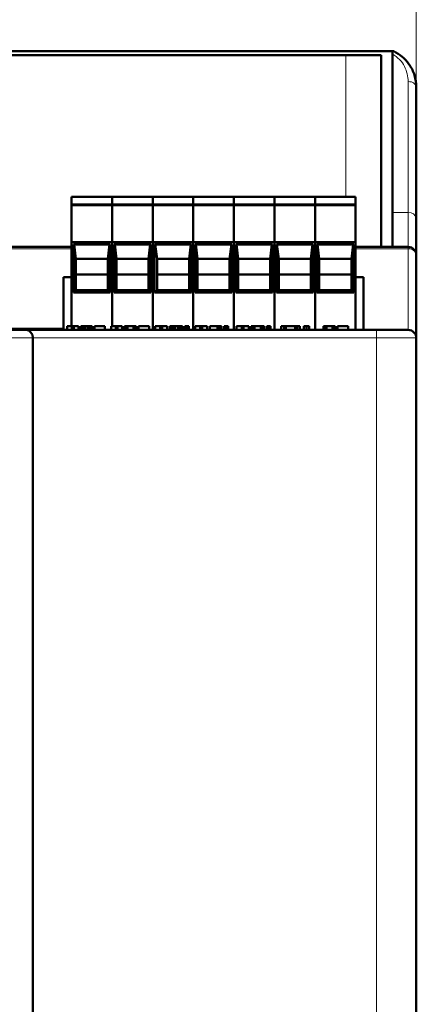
# Model space of a CAD drawing. Header units: millimetres. Extents: x 0 to 420, y 0 to 297.
# Tile 9 of 13: x 110 to 134, y 165 to 226. Entities that reach past the tile are written whole.
import ezdxf

# ---------------------------------------------------------------- set-up
doc = ezdxf.new("R2010")
doc.units = ezdxf.units.MM
doc.styles.add('SLDTEXTSTYLE0', font='TXT', dxfattribs={"width": 0.7, "bigfont": 'bigfont'})
doc.styles.add('SLDTEXTSTYLE1', font='TXT', dxfattribs={"width": 0.7})
doc.dimstyles.new('SLDDIMSTYLE0', dxfattribs={"dimtxt": 5, "dimasz": 5, "dimexe": 0, "dimexo": 0.0625, "dimgap": 1.25, "dimtad": 2, "dimdec": 1, "dimlfac": 2, "dimrnd": 1e-09, "dimzin": 12, "dimdsep": 46, "dimtxsty": 'SLDTEXTSTYLE1', "dimsah": 1, "dimcen": 0.09, "dimadec": 0, "dimazin": 3, "dimtfac": 1, "dimtdec": 3, "dimtofl": 0, "dimtmove": 0, "dimatfit": 3, "dimfxl": 0, "dimfrac": 2, "dimtolj": 1, "dimtzin": 12, "dimarcsym": 0})

# ---------------------------------------------------------------- blocks, each defined once
blk = doc.blocks.new('_D')
at = {"color": 7, "linetype": 'Continuous', "lineweight": 0}
for p, q in [((81.94, 206.554), (81.94, 235.575)), ((134.431, 211.749), (134.431, 235.575)), ((81.94, 234.575), (134.431, 234.575))]:
    blk.add_line(p, q, dxfattribs=at)
at = {"color": 7, "linetype": 'Continuous', "lineweight": 18}
for points in [[(81.94, 234.575), (86.94, 233.806), (86.94, 235.344)], [(134.431, 234.575), (129.431, 235.344), (129.431, 233.806)]]:
    blk.add_solid(points, dxfattribs=at)
at = {"color": 7, "linetype": 'Continuous', "lineweight": 18, "insert": (106.231, 241.02), "char_height": 5, "attachment_point": 1, "style": 'SLDTEXTSTYLE0'}
blk.add_mtext('Ш', dxfattribs=at)

msp = doc.modelspace()

# ---------------------------------------------------------------- linework, layer by layer
at = {"color": 7, "linetype": 'Continuous', "lineweight": 50}
for p, q in [((132.931, 224.489), (83.431, 224.489)), ((132.931, 224.489), (132.931, 224.473)), ((132.931, 224.327), (132.931, 224.473)), ((132.931, 214.391), (132.931, 224.327)), ((130.026, 224.239), (86.336, 224.239)), ((130.026, 224.239), (132.226, 224.239)), ((132.226, 212.239), (132.226, 224.239)), ((134.431, 222.239), (134.431, 214.034)), ((112.851, 215.389), (115.391, 215.389)), ((112.851, 215.389), (112.851, 215.339)), ((112.851, 214.939), (112.851, 215.339)), ((115.391, 215.389), (115.391, 215.339)), ((115.391, 215.389), (117.931, 215.389)), ((115.391, 215.339), (115.391, 214.939)), ((117.931, 215.389), (117.931, 215.339)), ((117.931, 215.389), (120.471, 215.389)), ((117.931, 215.339), (117.931, 214.939)), ((120.471, 215.389), (120.471, 215.339)), ((120.471, 215.389), (123.011, 215.389)), ((120.471, 215.339), (120.471, 214.939)), ((123.011, 215.389), (125.551, 215.389)), ((123.011, 215.389), (123.011, 215.339)), ((123.011, 214.939), (123.011, 215.339)), ((125.551, 215.389), (128.091, 215.389)), ((125.551, 215.389), (125.551, 215.339)), ((125.551, 214.939), (125.551, 215.339)), ((128.091, 215.389), (130.631, 215.389)), ((128.091, 215.389), (128.091, 215.339)), ((128.091, 214.939), (128.091, 215.339)), ((130.631, 215.389), (130.631, 215.339)), ((130.631, 215.339), (130.631, 214.939)), ((112.851, 214.939), (112.851, 214.889)), ((112.851, 214.889), (115.391, 214.889)), ((112.851, 214.819), (112.851, 214.889)), ((112.851, 212.539), (112.851, 214.819)), ((115.391, 214.939), (115.391, 214.889)), ((115.391, 214.889), (115.391, 214.819)), ((115.391, 214.889), (117.931, 214.889)), ((115.391, 214.819), (115.391, 212.539)), ((117.931, 214.939), (117.931, 214.889)), ((117.931, 214.889), (117.931, 214.819)), ((117.931, 214.889), (120.471, 214.889)), ((117.931, 214.819), (117.931, 212.539)), ((120.471, 214.939), (120.471, 214.889)), ((120.471, 214.889), (120.471, 214.819)), ((120.471, 214.889), (123.011, 214.889)), ((120.471, 214.819), (120.471, 212.539)), ((123.011, 214.939), (123.011, 214.889)), ((123.011, 214.889), (125.551, 214.889)), ((123.011, 214.819), (123.011, 214.889)), ((123.011, 212.539), (123.011, 214.819)), ((125.551, 214.939), (125.551, 214.889)), ((125.551, 214.889), (128.091, 214.889)), ((125.551, 214.819), (125.551, 214.889)), ((125.551, 212.539), (125.551, 214.819)), ((128.091, 214.939), (128.091, 214.889)), ((128.091, 214.889), (130.631, 214.889)), ((128.091, 214.819), (128.091, 214.889)), ((128.091, 212.539), (128.091, 214.819)), ((130.631, 214.939), (130.631, 214.889)), ((130.631, 214.889), (130.631, 214.819)), ((130.631, 214.819), (130.631, 212.539)), ((132.931, 212.239), (132.931, 214.391)), ((112.851, 212.239), (82.431, 212.239)), ((115.391, 212.539), (112.851, 212.539)), ((112.851, 207.294), (112.851, 212.539)), ((115.271, 212.389), (112.971, 212.389)), ((112.971, 212.389), (112.971, 209.389)), ((113.008, 212.389), (113.118, 211.489)), ((115.124, 211.489), (115.234, 212.389)), ((115.271, 209.389), (115.271, 212.389)), ((115.391, 212.539), (115.391, 207.294)), ((117.931, 212.539), (115.391, 212.539)), ((117.811, 212.389), (115.511, 212.389)), ((115.511, 212.389), (115.511, 209.389)), ((115.548, 212.389), (115.658, 211.489)), ((117.664, 211.489), (117.774, 212.389)), ((117.811, 209.389), (117.811, 212.389)), ((117.931, 212.539), (117.931, 207.044)), ((120.471, 212.539), (117.931, 212.539)), ((120.351, 212.389), (118.051, 212.389)), ((118.051, 212.389), (118.051, 209.389)), ((118.088, 212.389), (118.198, 211.489)), ((120.204, 211.489), (120.314, 212.389)), ((120.351, 209.389), (120.351, 212.389)), ((120.471, 212.539), (120.471, 207.044)), ((123.011, 212.539), (120.471, 212.539)), ((122.891, 212.389), (120.591, 212.389)), ((120.591, 212.389), (120.591, 209.389)), ((120.628, 212.389), (120.738, 211.489)), ((122.744, 211.489), (122.854, 212.389)), ((122.891, 209.389), (122.891, 212.389)), ((125.551, 212.539), (123.011, 212.539)), ((123.011, 207.044), (123.011, 212.539)), ((125.431, 212.389), (123.131, 212.389)), ((123.131, 212.389), (123.131, 209.389)), ((123.168, 212.389), (123.278, 211.489)), ((125.284, 211.489), (125.394, 212.389)), ((125.431, 209.389), (125.431, 212.389)), ((128.091, 212.539), (125.551, 212.539)), ((125.551, 207.044), (125.551, 212.539)), ((127.971, 212.389), (125.671, 212.389)), ((125.671, 212.389), (125.671, 209.389)), ((125.708, 212.389), (125.818, 211.489)), ((127.824, 211.489), (127.934, 212.389)), ((127.971, 209.389), (127.971, 212.389)), ((130.631, 212.539), (128.091, 212.539)), ((128.091, 207.044), (128.091, 212.539)), ((130.511, 212.389), (128.211, 212.389)), ((128.211, 212.389), (128.211, 209.389)), ((128.248, 212.389), (128.358, 211.489)), ((130.364, 211.489), (130.474, 212.389)), ((130.511, 209.389), (130.511, 212.389)), ((130.631, 212.539), (130.631, 207.044)), ((133.931, 212.239), (130.631, 212.239)), ((113.118, 211.489), (113.118, 209.536)), ((113.118, 211.489), (115.124, 211.489)), ((115.124, 209.536), (115.124, 211.489)), ((115.658, 211.489), (115.658, 209.536)), ((115.658, 211.489), (117.664, 211.489)), ((117.664, 209.536), (117.664, 211.489)), ((118.198, 211.489), (118.198, 209.536)), ((118.198, 211.489), (120.204, 211.489)), ((120.204, 209.536), (120.204, 211.489)), ((120.738, 211.489), (120.738, 209.536)), ((120.738, 211.489), (122.744, 211.489)), ((122.744, 209.536), (122.744, 211.489)), ((123.278, 211.489), (123.278, 209.536)), ((123.278, 211.489), (125.284, 211.489)), ((125.284, 209.536), (125.284, 211.489)), ((125.818, 211.489), (125.818, 209.536)), ((125.818, 211.489), (127.824, 211.489)), ((127.824, 209.536), (127.824, 211.489)), ((128.358, 211.489), (128.358, 209.536)), ((128.358, 211.489), (130.364, 211.489)), ((130.364, 209.536), (130.364, 211.489)), ((134.431, 206.544), (134.431, 211.739)), ((112.351, 210.351), (112.851, 210.351)), ((112.351, 207.166), (112.351, 210.351)), ((113.118, 210.512), (115.124, 210.512)), ((115.658, 210.512), (117.664, 210.512)), ((118.198, 210.512), (120.204, 210.512)), ((120.738, 210.512), (122.744, 210.512)), ((123.278, 210.512), (125.284, 210.512)), ((125.818, 210.512), (127.824, 210.512)), ((128.358, 210.512), (130.364, 210.512)), ((130.631, 210.351), (131.131, 210.351)), ((131.131, 210.351), (131.131, 207.044)), ((112.971, 209.389), (113.118, 209.536)), ((113.118, 209.536), (115.124, 209.536)), ((115.271, 209.389), (115.124, 209.536)), ((115.511, 209.389), (115.658, 209.536)), ((115.658, 209.536), (117.664, 209.536)), ((117.811, 209.389), (117.664, 209.536)), ((118.051, 209.389), (118.198, 209.536)), ((118.198, 209.536), (120.204, 209.536)), ((120.351, 209.389), (120.204, 209.536)), ((120.591, 209.389), (120.738, 209.536)), ((120.738, 209.536), (122.744, 209.536)), ((122.891, 209.389), (122.744, 209.536)), ((123.131, 209.389), (123.278, 209.536)), ((123.278, 209.536), (125.284, 209.536)), ((125.431, 209.389), (125.284, 209.536)), ((125.671, 209.389), (125.818, 209.536)), ((125.818, 209.536), (127.824, 209.536)), ((127.971, 209.389), (127.824, 209.536)), ((128.211, 209.389), (128.358, 209.536)), ((128.358, 209.536), (130.364, 209.536)), ((130.511, 209.389), (130.364, 209.536)), ((112.971, 209.389), (115.271, 209.389)), ((115.511, 209.389), (117.811, 209.389)), ((118.051, 209.389), (120.351, 209.389)), ((120.591, 209.389), (122.891, 209.389)), ((123.131, 209.389), (125.431, 209.389)), ((125.671, 209.389), (127.971, 209.389)), ((128.211, 209.389), (130.511, 209.389)), ((112.351, 207.166), (112.351, 207.044)), ((112.581, 207.294), (112.581, 207.044)), ((112.873, 207.294), (112.581, 207.294)), ((112.982, 207.294), (112.873, 207.294)), ((112.873, 207.294), (112.873, 207.044)), ((112.982, 207.294), (112.982, 207.044)), ((112.982, 207.294), (113.274, 207.294)), ((113.274, 207.294), (113.274, 207.044)), ((113.42, 207.294), (113.42, 207.044)), ((113.438, 207.294), (113.42, 207.294)), ((113.438, 207.294), (113.438, 207.044)), ((113.474, 207.294), (113.438, 207.294)), ((113.474, 207.294), (113.474, 207.044)), ((113.547, 207.294), (113.474, 207.294)), ((113.547, 207.294), (113.547, 207.044)), ((113.62, 207.294), (113.547, 207.294)), ((113.62, 207.294), (113.62, 207.044)), ((113.711, 207.294), (113.62, 207.294)), ((113.875, 207.294), (113.711, 207.294)), ((113.711, 207.294), (113.711, 207.044)), ((113.875, 207.294), (113.875, 207.044)), ((113.967, 207.294), (113.875, 207.294)), ((113.967, 207.294), (113.967, 207.044)), ((114.039, 207.294), (113.967, 207.294)), ((114.039, 207.294), (114.039, 207.044)), ((114.112, 207.294), (114.039, 207.294)), ((114.112, 207.294), (114.112, 207.044)), ((114.131, 207.294), (114.112, 207.294)), ((114.131, 207.044), (114.131, 207.294)), ((114.276, 207.294), (114.276, 207.044)), ((114.933, 207.294), (114.276, 207.294)), ((114.933, 207.294), (114.933, 207.044)), ((115.331, 207.294), (115.331, 207.044)), ((115.623, 207.294), (115.331, 207.294)), ((115.623, 207.294), (115.623, 207.044)), ((115.732, 207.294), (115.623, 207.294)), ((115.732, 207.294), (115.732, 207.044)), ((115.732, 207.294), (116.024, 207.294)), ((116.024, 207.294), (116.024, 207.044)), ((116.17, 207.294), (116.17, 207.044)), ((116.279, 207.294), (116.17, 207.294)), ((116.279, 207.294), (116.279, 207.044)), ((116.352, 207.294), (116.279, 207.294)), ((116.352, 207.294), (116.352, 207.044)), ((116.717, 207.294), (116.352, 207.294)), ((116.717, 207.294), (116.717, 207.044)), ((116.789, 207.294), (116.717, 207.294)), ((116.789, 207.294), (116.789, 207.044)), ((116.899, 207.294), (116.789, 207.294)), ((116.899, 207.294), (116.899, 207.044)), ((117.701, 207.294), (117.045, 207.294)), ((117.045, 207.294), (117.045, 207.044)), ((117.701, 207.294), (117.701, 207.044)), ((118.081, 207.294), (118.081, 207.044)), ((118.402, 207.294), (118.081, 207.294)), ((118.402, 207.294), (118.402, 207.044)), ((118.522, 207.294), (118.402, 207.294)), ((118.522, 207.294), (118.522, 207.044)), ((118.522, 207.294), (118.843, 207.294)), ((118.843, 207.294), (118.843, 207.044)), ((119.003, 207.294), (119.003, 207.044)), ((119.024, 207.294), (119.003, 207.294)), ((119.024, 207.294), (119.024, 207.044)), ((119.064, 207.294), (119.024, 207.294)), ((119.064, 207.294), (119.064, 207.044)), ((119.144, 207.294), (119.064, 207.294)), ((119.144, 207.294), (119.144, 207.044)), ((119.224, 207.294), (119.144, 207.294)), ((119.224, 207.294), (119.224, 207.044)), ((119.324, 207.294), (119.224, 207.294)), ((119.324, 207.294), (119.324, 207.044)), ((119.505, 207.294), (119.324, 207.294)), ((119.505, 207.294), (119.505, 207.044)), ((119.605, 207.294), (119.505, 207.294)), ((119.605, 207.294), (119.605, 207.044)), ((119.685, 207.294), (119.605, 207.294)), ((119.685, 207.294), (119.685, 207.044)), ((119.765, 207.294), (119.685, 207.294)), ((119.765, 207.294), (119.765, 207.044)), ((119.786, 207.294), (119.765, 207.294)), ((119.786, 207.044), (119.786, 207.294)), ((119.946, 207.294), (119.946, 207.044)), ((120.066, 207.294), (119.946, 207.294)), ((120.066, 207.294), (120.066, 207.044)), ((120.066, 207.294), (120.187, 207.294)), ((120.187, 207.044), (120.187, 207.294)), ((120.581, 207.294), (120.581, 207.044)), ((120.902, 207.294), (120.581, 207.294)), ((120.902, 207.294), (120.902, 207.044)), ((121.022, 207.294), (120.902, 207.294)), ((121.022, 207.294), (121.022, 207.044)), ((121.022, 207.294), (121.343, 207.294)), ((121.343, 207.294), (121.343, 207.044)), ((121.503, 207.294), (121.503, 207.044)), ((121.503, 207.294), (121.985, 207.294)), ((121.985, 207.294), (121.985, 207.044)), ((121.985, 207.294), (122.085, 207.294)), ((122.085, 207.294), (122.085, 207.044)), ((122.085, 207.294), (122.165, 207.294)), ((122.165, 207.294), (122.165, 207.044)), ((122.165, 207.294), (122.225, 207.294)), ((122.225, 207.294), (122.225, 207.044)), ((122.225, 207.294), (122.245, 207.294)), ((122.245, 207.294), (122.245, 207.044)), ((122.406, 207.294), (122.406, 207.044)), ((122.526, 207.294), (122.406, 207.294)), ((122.526, 207.294), (122.646, 207.294)), ((122.526, 207.294), (122.526, 207.044)), ((122.646, 207.044), (122.646, 207.294)), ((123.181, 207.294), (123.181, 207.044)), ((123.502, 207.294), (123.181, 207.294)), ((123.502, 207.294), (123.502, 207.044)), ((123.622, 207.294), (123.502, 207.294)), ((123.622, 207.294), (123.622, 207.044)), ((123.622, 207.294), (123.943, 207.294)), ((123.943, 207.294), (123.943, 207.044)), ((124.103, 207.294), (124.103, 207.044)), ((124.224, 207.294), (124.103, 207.294)), ((124.224, 207.294), (124.224, 207.044)), ((124.304, 207.294), (124.224, 207.294)), ((124.304, 207.294), (124.304, 207.044)), ((124.705, 207.294), (124.304, 207.294)), ((124.705, 207.294), (124.705, 207.044)), ((124.785, 207.294), (124.705, 207.294)), ((124.785, 207.294), (124.785, 207.044)), ((124.906, 207.294), (124.785, 207.294)), ((124.906, 207.294), (124.906, 207.044)), ((125.066, 207.294), (125.066, 207.044)), ((125.186, 207.294), (125.066, 207.294)), ((125.186, 207.294), (125.307, 207.294)), ((125.186, 207.294), (125.186, 207.044)), ((125.307, 207.044), (125.307, 207.294)), ((125.981, 207.294), (125.981, 207.044)), ((126.156, 207.294), (125.981, 207.294)), ((126.156, 207.294), (126.156, 207.044)), ((126.273, 207.294), (126.156, 207.294)), ((126.273, 207.294), (126.273, 207.044)), ((126.856, 207.294), (126.273, 207.294)), ((126.856, 207.294), (126.856, 207.044)), ((126.973, 207.294), (126.856, 207.294)), ((127.148, 207.294), (126.973, 207.294)), ((126.973, 207.294), (126.973, 207.044)), ((127.148, 207.294), (127.148, 207.044)), ((127.381, 207.294), (127.381, 207.044)), ((127.556, 207.294), (127.381, 207.294)), ((127.556, 207.294), (127.556, 207.044)), ((127.556, 207.294), (127.731, 207.294)), ((127.731, 207.044), (127.731, 207.294)), ((128.631, 207.294), (128.631, 207.044)), ((128.74, 207.294), (128.631, 207.294)), ((128.74, 207.294), (128.74, 207.044)), ((128.813, 207.294), (128.74, 207.294)), ((128.813, 207.294), (128.813, 207.044)), ((129.178, 207.294), (128.813, 207.294)), ((129.251, 207.294), (129.178, 207.294)), ((129.178, 207.294), (129.178, 207.044)), ((129.251, 207.294), (129.251, 207.044)), ((129.36, 207.294), (129.251, 207.294)), ((129.36, 207.294), (129.36, 207.044)), ((130.162, 207.294), (129.506, 207.294)), ((129.506, 207.294), (129.506, 207.044)), ((130.162, 207.294), (130.162, 207.044)), ((110.016, 207.044), (108.516, 207.044)), ((131.931, 207.044), (110.016, 207.044)), ((110.431, 206.544), (110.431, 117.434)), ((134.431, 206.544), (134.431, 117.434))]:
    msp.add_line(p, q, dxfattribs=at)
at = {"color": 9, "linetype": 'Continuous', "lineweight": 18}
for p, q in [((130.026, 215.389), (130.026, 224.239)), ((133.931, 222.595), (133.931, 214.391)), ((112.851, 215.339), (115.391, 215.339)), ((115.391, 215.339), (117.931, 215.339)), ((117.931, 215.339), (120.471, 215.339)), ((120.471, 215.339), (123.011, 215.339)), ((123.011, 215.339), (125.551, 215.339)), ((125.551, 215.339), (128.091, 215.339)), ((128.091, 215.339), (130.631, 215.339)), ((115.391, 214.939), (112.851, 214.939)), ((112.851, 214.819), (115.391, 214.819)), ((117.931, 214.939), (115.391, 214.939)), ((115.391, 214.819), (117.931, 214.819)), ((120.471, 214.939), (117.931, 214.939)), ((117.931, 214.819), (120.471, 214.819)), ((123.011, 214.939), (120.471, 214.939)), ((120.471, 214.819), (123.011, 214.819)), ((125.551, 214.939), (123.011, 214.939)), ((123.011, 214.819), (125.551, 214.819)), ((128.091, 214.939), (125.551, 214.939)), ((125.551, 214.819), (128.091, 214.819)), ((130.631, 214.939), (128.091, 214.939)), ((128.091, 214.819), (130.631, 214.819)), ((132.931, 214.391), (133.931, 214.391)), ((133.931, 214.391), (133.931, 212.239)), ((82.431, 212.117), (112.851, 212.117)), ((130.631, 212.117), (133.931, 212.117)), ((133.931, 212.117), (133.931, 212.239)), ((133.931, 212.117), (133.931, 207.044)), ((112.351, 207.166), (82.431, 207.166)), ((109.008, 206.544), (110.431, 206.544)), ((110.431, 206.544), (131.931, 206.544)), ((131.931, 207.044), (131.931, 206.544)), ((131.931, 206.544), (134.431, 206.544)), ((131.931, 206.544), (131.931, 117.434))]:
    msp.add_line(p, q, dxfattribs=at)
for centre, radius, start, end in [((133.993, 213.948), 0.447, 11.11727, 97.90238), ((133.985, 211.668), 0.452, 9.01679, 96.80459)]:
    msp.add_arc(centre, radius, start, end, dxfattribs=at)
at = {"color": 7, "linetype": 'Continuous', "lineweight": 50}
for centre, start in [((133.931, 211.739), 360), ((133.931, 206.544), 0)]:
    msp.add_arc(centre, 0.5, start, 90, dxfattribs=at)
msp.add_ellipse((110.016, 206.544), major_axis=(0, 0.5), ratio=0.829926, start_param=4.712389, end_param=6.283185, dxfattribs=at)
for points, knots in [([(133.021, 224.489), (133.019, 224.489), (133.014, 224.489), (132.98, 224.489), (132.946, 224.489), (132.931, 224.489)], [0, 0, 0, 0, 0.357475, 0.716369, 1, 1, 1, 1]), ([(133.021, 224.489), (133.204, 224.382), (133.599, 224.152), (134.042, 223.63), (134.368, 222.979), (134.409, 222.492), (134.431, 222.239)], [0, 0, 0, 0, 0.203451, 0.439913, 0.70918, 1, 1, 1, 1]), ([(134.431, 214.034), (134.431, 213.695), (134.431, 213.009), (134.431, 212.293), (134.431, 211.824), (134.431, 211.767), (134.431, 211.739)], [0, 0, 0, 0, 0.247627, 0.5, 0.752373, 1, 1, 1, 1])]:
    msp.add_open_spline(points, degree=3, knots=knots, dxfattribs=at)
at = {"color": 9, "linetype": 'Continuous', "lineweight": 18}
msp.add_open_spline([(132.931, 224.327), (133.091, 224.214), (133.412, 223.987), (133.822, 223.401), (133.887, 222.918), (133.931, 222.595)], degree=3, knots=[0, 0, 0, 0, 0.24756, 0.497847, 1, 1, 1, 1], dxfattribs=at)
msp.add_open_spline([(134.431, 222.239), (134.424, 222.285), (134.409, 222.379), (134.293, 222.497), (134.128, 222.579), (133.997, 222.59), (133.931, 222.595)], degree=3, dxfattribs=at)
at = {"color": 7, "linetype": 'Continuous', "lineweight": 50}
msp.add_open_spline([(133.931, 207.044), (133.901, 207.044), (133.841, 207.044), (133.378, 207.044), (132.717, 207.044), (132.193, 207.044), (131.931, 207.044)], degree=3, dxfattribs=at)

# ---------------------------------------------------------------- dimensions: what is measured, and where the dimension line sits
at = {"color": 7, "linetype": 'Continuous', "lineweight": 18}
dim = msp.add_linear_dim(base=(134.431, 234.575), p1=(81.94, 206.544), p2=(134.431, 211.739), angle=0, text='Ш', dimstyle='SLDDIMSTYLE0', dxfattribs=at)
dim.commit()
dim.dimension.update_dxf_attribs({"geometry": '_D', "text_midpoint": (108.185, 234.575), "dimtype": 160})

doc.saveas('drawing.dxf')
